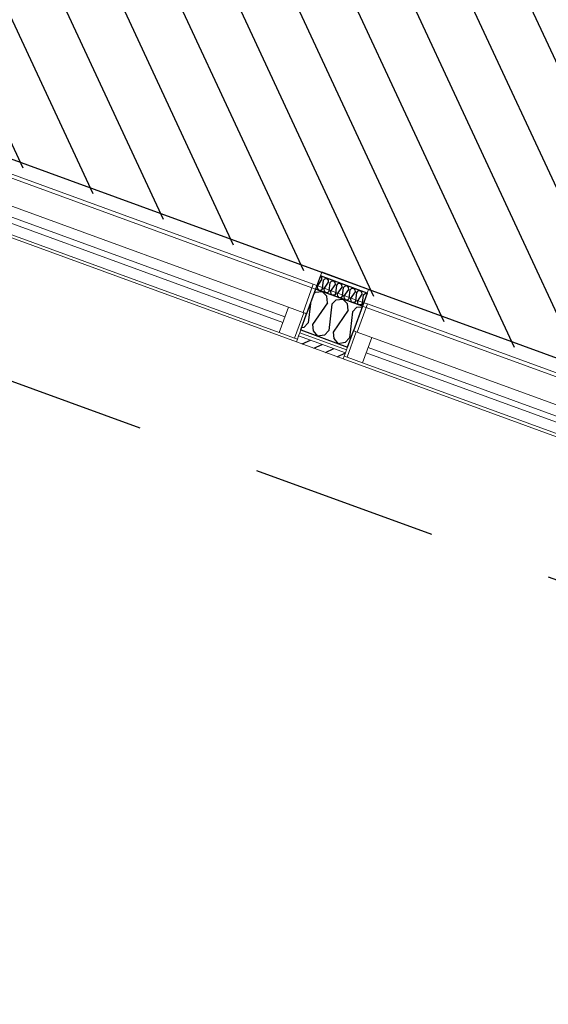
# Model space of a CAD drawing. Header units: millimetres. Extents: x 112481703 to 112588235, y 1264638581 to 1264713486.
# Tile 241 of 256: x 112572609 to 112574410, y 1264666140 to 1264669494. Entities that reach past the tile are written whole.
import ezdxf
from ezdxf.enums import TextEntityAlignment as Align

# ---------------------------------------------------------------- set-up
doc = ezdxf.new("R2010")
doc.units = ezdxf.units.MM
doc.header["$LTSCALE"] = 0.5
doc.header["$MEASUREMENT"] = 0
doc.linetypes.add('Lang stiplet', pattern=[2116.666603, 1269.999981, -846.666622])
doc.linetypes.add('PLINE', pattern=[0])
for name, color, linetype, lineweight in [('234- Vinduer_ dører_ porter', 7, 'Continuous', 0), ('235- Utvendig kledning og overflate', 7, 'Continuous', 0), ('236- Innvendig kledning og overflate', 7, 'Continuous', 0)]:
    doc.layers.add(name, color=color, linetype=linetype, lineweight=lineweight)
for name, color, linetype in [('266- Himling og innvendig overflate#1', 7, 'Continuous'), ('862- M___Nettoareal', 7, 'Continuous'), ('862- M___Nettoareal (1-100)', 7, 'Continuous'), ('862- M___Nettoareal(Polylinje)', 7, 'Continuous'), ('LA_farge_dekke_asfalt2', 7, 'Continuous'), ('Yttervegger.A225', 7, 'Continuous'), ('Yttervegger.A225 (Skravur)', 7, 'Continuous')]:
    doc.layers.add(name, color=color, linetype=linetype)
doc.styles.add('GENERATED_STYLE_1', font='arial.ttf')
pattern_1 = [(249.956, (112557650, 1264717795), (-81.357, 29.68231), [0, -50]), (249.956, (112557682.11, 1264717756.67), (-81.357, 29.68231), [0, -50])]

# ---------------------------------------------------------------- blocks, each defined once
blk = doc.blocks.new('Venterom_15_4', base_point=(112572849, 1264672720.4))
at = {"layer": '862- M___Nettoareal(Polylinje)', "linetype": 'PLINE', "flags": 128}
blk.add_lwpolyline([(112575137.3, 1264673821.7), (112572549.7, 1264674765.8), (112570984, 1264675337), (112570453.8, 1264673883.7), (112571697.9, 1264673429.8), (112571655.4, 1264673313.3), (112570411.3, 1264673767.2), (112569154.2, 1264670321.8), (112572339.8, 1264669159.6), (112572323, 1264669113.5), (112575315.5, 1264668021.8), (112575939.3, 1264669731.7), (112573914.6, 1264670470.4)], close=True, dxfattribs=at)
blk = doc.blocks.new('*X396', base_point=(112557650, 1264717795))
at = {"layer": 'Yttervegger.A225 (Skravur)', "linetype": 'PLINE'}
for p, q in [((112573611.3, 1264668559.9), (112573617.3, 1264668566.1)), ((112573617.3, 1264668566.1), (112573639.9, 1264668568.1)), ((112573655.8, 1264668552), (112573639.9, 1264668568.1)), ((112573599.5, 1264668527.6), (112573592.5, 1264668461.4)), ((112573657.5, 1264668530.1), (112573607.3, 1264668456)), ((112573657.5, 1264668530.1), (112573655.8, 1264668552)), ((112573672.2, 1264668524.7), (112573662.9, 1264668435.7)), ((112573672.2, 1264668524.7), (112573687.7, 1264668540.4)), ((112573687.7, 1264668540.4), (112573710.2, 1264668542.5)), ((112573726.1, 1264668526.4), (112573710.2, 1264668542.5)), ((112573727.8, 1264668504.4), (112573726.1, 1264668526.4)), ((112573727.8, 1264668504.4), (112573677.6, 1264668430.3)), ((112573742.6, 1264668499), (112573733.2, 1264668410)), ((112573742.6, 1264668499), (112573758, 1264668514.7)), ((112573758, 1264668514.7), (112573776.4, 1264668516.4)), ((112573592.5, 1264668461.4), (112573577.1, 1264668445.7)), ((112573577.1, 1264668445.7), (112573569.1, 1264668444.4)), ((112573607.3, 1264668456), (112573609, 1264668434)), ((112573609, 1264668434), (112573624.3, 1264668416.3)), ((112573662.9, 1264668435.7), (112573647.4, 1264668420)), ((112573677.6, 1264668430.3), (112573679.3, 1264668408.3)), ((112573647.4, 1264668420), (112573624.3, 1264668416.3)), ((112573679.3, 1264668408.3), (112573694.6, 1264668390.6)), ((112573717.8, 1264668394.3), (112573694.6, 1264668390.6)), ((112573733.2, 1264668410), (112573717.8, 1264668394.3))]:
    blk.add_line(p, q, dxfattribs=at)
blk = doc.blocks.new('Vindu[21]', base_point=(112557650, 1264717795))
at = {"layer": '234- Vinduer_ dører_ porter', "linetype": 'PLINE'}
for p, q in [((112573758.7, 1264668430), (112573793.7, 1264668525.9)), ((112573781.5, 1264668530.3), (112573793.7, 1264668525.9)), ((112575075, 1264668058.4), (112573793.7, 1264668525.9)), ((112573755.9, 1264668431.1), (112573724.4, 1264668344.7)), ((112573726.3, 1264668379.1), (112573746.5, 1264668434.5)), ((112573726.3, 1264668379.1), (112573746.5, 1264668434.5)), ((112573746.5, 1264668434.5), (112573755.9, 1264668431.1)), ((112573755.9, 1264668431.1), (112573808.5, 1264668411.9)), ((112573808.5, 1264668411.9), (112573777, 1264668325.5)), ((112573808.5, 1264668411.9), (112574990.3, 1264667980.7)), ((112573715, 1264668348.1), (112573719.1, 1264668359.4)), ((112573715, 1264668348.1), (112573719.1, 1264668359.4)), ((112573719.1, 1264668359.4), (112573722.8, 1264668369.7)), ((112573719.1, 1264668359.4), (112573722.8, 1264668369.7)), ((112573722.8, 1264668369.7), (112573726.3, 1264668379.1)), ((112573722.8, 1264668369.7), (112573726.3, 1264668379.1)), ((112574971.1, 1264667928.1), (112573789.3, 1264668359.3)), ((112573796.2, 1264668378.1), (112574978, 1264667946.9)), ((112573711.5, 1264668338.7), (112573715, 1264668348.1)), ((112575017.3, 1264667862.3), (112573711.5, 1264668338.7)), ((112573724.4, 1264668344.7), (112573715, 1264668348.1)), ((112573777, 1264668325.5), (112573724.4, 1264668344.7)), ((112574958.8, 1264667894.3), (112573777, 1264668325.5)), ((112575040.1, 1264667962.5), (112575075, 1264668058.4)), ((112575087.3, 1264668053.9), (112575075, 1264668058.4)), ((112574958.8, 1264667894.3), (112574990.3, 1264667980.7)), ((112574990.3, 1264667980.7), (112575042.9, 1264667961.5)), ((112575042.9, 1264667961.5), (112575011.4, 1264667875.1)), ((112575032.1, 1264667902.7), (112575052.3, 1264667958.1)), ((112575032.1, 1264667902.7), (112575052.3, 1264667958.1)), ((112575042.9, 1264667961.5), (112575052.3, 1264667958.1)), ((112575011.4, 1264667875.1), (112574958.8, 1264667894.3)), ((112575024.9, 1264667882.9), (112575028.7, 1264667893.3)), ((112575024.9, 1264667882.9), (112575028.7, 1264667893.3)), ((112575028.7, 1264667893.3), (112575032.1, 1264667902.7)), ((112575028.7, 1264667893.3), (112575032.1, 1264667902.7)), ((112575020.8, 1264667871.7), (112575011.4, 1264667875.1)), ((112575017.3, 1264667862.3), (112575020.8, 1264667871.7)), ((112575020.8, 1264667871.7), (112575024.9, 1264667882.9)), ((112575020.8, 1264667871.7), (112575024.9, 1264667882.9))]:
    blk.add_line(p, q, dxfattribs=at)
blk = doc.blocks.new('Vindu[22]', base_point=(112557650, 1264717795))
at = {"layer": '234- Vinduer_ dører_ porter', "linetype": 'PLINE'}
for p, q in [((112572315.9, 1264669065), (112572328.2, 1264669060.5)), ((112572293.2, 1264668964.7), (112572328.2, 1264669060.5)), ((112573609.5, 1264668593), (112572328.2, 1264669060.5)), ((112572290.4, 1264668965.8), (112572258.8, 1264668879.3)), ((112572260.8, 1264668913.8), (112572281, 1264668969.2)), ((112572260.8, 1264668913.8), (112572281, 1264668969.2)), ((112572281, 1264668969.2), (112572290.4, 1264668965.8)), ((112572290.4, 1264668965.8), (112572343, 1264668946.6)), ((112572343, 1264668946.6), (112572311.5, 1264668860.1)), ((112572343, 1264668946.6), (112573524.8, 1264668515.4)), ((112572249.5, 1264668882.8), (112572253.6, 1264668894)), ((112572249.5, 1264668882.8), (112572253.6, 1264668894)), ((112572253.6, 1264668894), (112572257.3, 1264668904.4)), ((112572253.6, 1264668894), (112572257.3, 1264668904.4)), ((112572257.3, 1264668904.4), (112572260.8, 1264668913.8)), ((112572257.3, 1264668904.4), (112572260.8, 1264668913.8)), ((112573505.6, 1264668462.8), (112572323.8, 1264668894)), ((112572330.6, 1264668912.7), (112573512.4, 1264668481.6)), ((112572246, 1264668873.4), (112572249.5, 1264668882.8)), ((112573551.8, 1264668396.9), (112572246, 1264668873.4)), ((112572258.8, 1264668879.3), (112572249.5, 1264668882.8)), ((112572311.5, 1264668860.1), (112572258.8, 1264668879.3)), ((112573493.3, 1264668429), (112572311.5, 1264668860.1)), ((112573574.6, 1264668497.2), (112573609.5, 1264668593)), ((112573621.7, 1264668588.6), (112573609.5, 1264668593)), ((112573493.3, 1264668429), (112573524.8, 1264668515.4)), ((112573524.8, 1264668515.4), (112573577.4, 1264668496.2)), ((112573577.4, 1264668496.2), (112573545.9, 1264668409.8)), ((112573566.6, 1264668437.3), (112573586.8, 1264668492.8)), ((112573566.6, 1264668437.3), (112573586.8, 1264668492.8)), ((112573577.4, 1264668496.2), (112573586.8, 1264668492.8)), ((112573545.9, 1264668409.8), (112573493.3, 1264668429)), ((112573559.4, 1264668417.6), (112573563.1, 1264668428)), ((112573559.4, 1264668417.6), (112573563.1, 1264668428)), ((112573563.1, 1264668428), (112573566.6, 1264668437.3)), ((112573563.1, 1264668428), (112573566.6, 1264668437.3)), ((112573555.3, 1264668406.3), (112573545.9, 1264668409.8)), ((112573551.8, 1264668396.9), (112573555.3, 1264668406.3)), ((112573555.3, 1264668406.3), (112573559.4, 1264668417.6)), ((112573555.3, 1264668406.3), (112573559.4, 1264668417.6))]:
    blk.add_line(p, q, dxfattribs=at)
blk = doc.blocks.new('*X552', base_point=(112557650, 1264717795))
at = {"layer": 'Yttervegger.A225 (Skravur)', "linetype": 'PLINE'}
for p, q in [((112573622.8, 1264668584.7), (112573639, 1264668608.7)), ((112573638.5, 1264668615.8), (112573633.7, 1264668621.3)), ((112573639, 1264668608.7), (112573638.5, 1264668615.8)), ((112573640.8, 1264668578.1), (112573643.8, 1264668606.9)), ((112573643.8, 1264668606.9), (112573648.8, 1264668612)), ((112573645.6, 1264668576.3), (112573661.8, 1264668600.4)), ((112573648.8, 1264668612), (112573656.3, 1264668613.2)), ((112573661.3, 1264668607.5), (112573656.3, 1264668613.2)), ((112573661.8, 1264668600.4), (112573661.3, 1264668607.5)), ((112573663.6, 1264668569.8), (112573666.6, 1264668598.6)), ((112573666.6, 1264668598.6), (112573671.6, 1264668603.7)), ((112573668.4, 1264668568), (112573684.6, 1264668592)), ((112573671.6, 1264668603.7), (112573679.1, 1264668604.9)), ((112573684.1, 1264668599.2), (112573679.1, 1264668604.9)), ((112573684.6, 1264668592), (112573684.1, 1264668599.2)), ((112573689.4, 1264668590.3), (112573694.4, 1264668595.4)), ((112573694.4, 1264668595.4), (112573701.9, 1264668596.6)), ((112573706.9, 1264668590.8), (112573701.9, 1264668596.6)), ((112573622.8, 1264668584.7), (112573623.3, 1264668577.5)), ((112573623.3, 1264668577.5), (112573628.5, 1264668572.3)), ((112573635.8, 1264668573), (112573628.5, 1264668572.3)), ((112573640.8, 1264668578.1), (112573635.8, 1264668573)), ((112573645.6, 1264668576.3), (112573646.1, 1264668569.2)), ((112573646.1, 1264668569.2), (112573651.3, 1264668564)), ((112573658.6, 1264668564.7), (112573651.3, 1264668564)), ((112573663.6, 1264668569.8), (112573658.6, 1264668564.7)), ((112573668.4, 1264668568), (112573668.9, 1264668560.9)), ((112573668.9, 1264668560.9), (112573674.1, 1264668555.7)), ((112573686.4, 1264668561.4), (112573681.4, 1264668556.3)), ((112573686.4, 1264668561.4), (112573689.4, 1264668590.3)), ((112573691.2, 1264668559.7), (112573707.4, 1264668583.7)), ((112573691.2, 1264668559.7), (112573691.7, 1264668552.6)), ((112573707.4, 1264668583.7), (112573706.9, 1264668590.8)), ((112573709.2, 1264668553.1), (112573712.2, 1264668582)), ((112573712.2, 1264668582), (112573717.2, 1264668587.1)), ((112573714, 1264668551.4), (112573730.3, 1264668575.4)), ((112573717.2, 1264668587.1), (112573724.7, 1264668588.3)), ((112573729.7, 1264668582.5), (112573724.7, 1264668588.3)), ((112573730.3, 1264668575.4), (112573729.7, 1264668582.5)), ((112573732, 1264668544.8), (112573735, 1264668573.7)), ((112573735, 1264668573.7), (112573740.1, 1264668578.7)), ((112573736.8, 1264668543), (112573753.1, 1264668567.1)), ((112573740.1, 1264668578.7), (112573747.6, 1264668580)), ((112573752.5, 1264668574.2), (112573747.6, 1264668580)), ((112573753.1, 1264668567.1), (112573752.5, 1264668574.2)), ((112573754.8, 1264668536.5), (112573757.9, 1264668565.3)), ((112573757.9, 1264668565.3), (112573762.9, 1264668570.4)), ((112573759.6, 1264668534.7), (112573775.9, 1264668558.8)), ((112573762.9, 1264668570.4), (112573770.4, 1264668571.6)), ((112573775.3, 1264668565.9), (112573770.4, 1264668571.6)), ((112573775.9, 1264668558.8), (112573775.3, 1264668565.9)), ((112573780.7, 1264668557), (112573785.7, 1264668562.1)), ((112573785.7, 1264668562.1), (112573793.2, 1264668563.3)), ((112573793.4, 1264668563.1), (112573793.2, 1264668563.3)), ((112573681.4, 1264668556.3), (112573674.1, 1264668555.7)), ((112573691.7, 1264668552.6), (112573696.9, 1264668547.3)), ((112573704.2, 1264668548), (112573696.9, 1264668547.3)), ((112573709.2, 1264668553.1), (112573704.2, 1264668548)), ((112573714, 1264668551.4), (112573714.5, 1264668544.2)), ((112573714.5, 1264668544.2), (112573719.7, 1264668539)), ((112573727, 1264668539.7), (112573719.7, 1264668539)), ((112573732, 1264668544.8), (112573727, 1264668539.7)), ((112573736.8, 1264668543), (112573737.4, 1264668535.9)), ((112573737.4, 1264668535.9), (112573742.5, 1264668530.7)), ((112573749.8, 1264668531.4), (112573742.5, 1264668530.7)), ((112573754.8, 1264668536.5), (112573749.8, 1264668531.4)), ((112573759.6, 1264668534.7), (112573760.2, 1264668527.6)), ((112573760.2, 1264668527.6), (112573765.3, 1264668522.4)), ((112573777.6, 1264668528.1), (112573772.6, 1264668523)), ((112573777.6, 1264668528.1), (112573780.7, 1264668557)), ((112573772.6, 1264668523), (112573765.3, 1264668522.4))]:
    blk.add_line(p, q, dxfattribs=at)
blk = doc.blocks.new('Simple Window Opening[47]', base_point=(112557650, 1264717795))
at = {"layer": '234- Vinduer_ dører_ porter', "linetype": 'PLINE'}
for p, q in [((112572327.9, 1264669097.9), (112572311.5, 1264669052.8)), ((112572332.4, 1264669110.1), (112572327.9, 1264669097.9)), ((112572332.4, 1264669110.1), (112573638.2, 1264668633.7)), ((112572311.5, 1264669052.8), (112573617.3, 1264668576.4)), ((112573638.2, 1264668633.7), (112573633.7, 1264668621.5)), ((112573633.7, 1264668621.5), (112573617.3, 1264668576.4))]:
    blk.add_line(p, q, dxfattribs=at)
blk = doc.blocks.new('Simple Window Opening[48]', base_point=(112557650, 1264717795))
at = {"layer": '234- Vinduer_ dører_ porter', "linetype": 'PLINE'}
for p, q in [((112573793.4, 1264668563.2), (112573777, 1264668518.1)), ((112573797.9, 1264668575.4), (112573793.4, 1264668563.2)), ((112573797.9, 1264668575.4), (112575103.7, 1264668099)), ((112573777, 1264668518.1), (112575082.8, 1264668041.7)), ((112575103.7, 1264668099), (112575099.3, 1264668086.8)), ((112575099.3, 1264668086.8), (112575082.8, 1264668041.7))]:
    blk.add_line(p, q, dxfattribs=at)
blk = doc.blocks.new('Label_74', base_point=(112575320.6, 1264670922.4))
at = {"layer": '862- M___Nettoareal (1-100)', "char_height": 200, "attachment_point": 1, "rotation": 249.956, "style": 'GENERATED_STYLE_1'}
for s, insert in [('\\A1;{\\pql;\\pt0,241000;\\fArial|b0|i0|c0|p0;\\W1.000000;3,1\\fArial|b0|i0|c0|p0;\\W1.000000;\\A1{\\H.66x;\\S^  ;}\\fArial|b0|i0|c0|p0;\\W1.000000; m\\fArial|b0|i0|c0|p0;\\W1.000000;\\A1{\\H.66x;\\S2^  ;}\\fArial|b0|i0|c0|p0;\\W1.000000;\\fArial|b0|i0|c0|p0;\\W1.000000;\\fArial|b0|i0|c0|p0;\\W1.000000;\\fArial|b0|i0|c0|p0;\\W1.000000;\\fArial|b0|i0|c0|p0;\\W1.000000;\\fArial|b0|i0|c0|p0;\\W1.000000;\\fArial|b0|i0|c0|p0;\\W1.000000;\\A1{\\H.66x;\\S^  ;}\\fArial|b0|i0|c0|p0;\\W1.000000;\\fArial|b0|i0|c0|p0;\\W1.000000;\\A1{\\H.66x;\\S^  ;}\\fArial|b0|i0|c0|p0;\\W1.000000;\\fArial|b0|i0|c0|p0;\\W1.000000;\\fArial|b0|i0|c0|p0;\\W1.000000;\\fArial|b0|i0|c0|p0;\\W1.000000;\\fArial|b0|i0|c0|p0;\\W1.000000;\\fArial|b0|i0|c0|p0;\\W1.000000;\\fArial|b0|i0|c0|p0;\\W1.000000;\\A1{\\H.66x;\\S^  ;}\\fArial|b0|i0|c0|p0;\\W1.000000;\\fArial|b0|i0|c0|p0;\\W1.000000;\\A1{\\H.66x;\\S^  ;}\\fArial|b0|i0|c0|p0;\\W1.000000;\\fArial|b0|i0|c0|p0;\\W1.000000;\\fArial|b0|i0|c0|p0;\\W1.000000;\\fArial|b0|i0|c0|p0;\\W1.000000;\\fArial|b0|i0|c0|p0;\\W1.000000;\\fArial|b0|i0|c0|p0;\\W1.000000;\\fArial|b0|i0|c0|p0;\\W1.000000;\\A1{\\H.66x;\\S^  ;}\\fArial|b0|i0|c0|p0;\\W1.000000;\\fArial|b0|i0|c0|p0;\\W1.000000;\\A1{\\H.66x;\\S^  ;}\\fArial|b0|i0|c0|p0;\\W1.000000;\\fArial|b0|i0|c0|p0;\\W1.000000;\\fArial|b0|i0|c0|p0;\\W1.000000;\\fArial|b0|i0|c0|p0;\\W1.000000;\\fArial|b0|i0|c0|p0;\\W1.000000;\\fArial|b0|i0|c0|p0;\\W1.000000;\\fArial|b0|i0|c0|p0;\\W1.000000;\\A1{\\H.66x;\\S^  ;}\\fArial|b0|i0|c0|p0;\\W1.000000;\\fArial|b0|i0|c0|p0;\\W1.000000;\\A1{\\H.66x;\\S^  ;}\\fArial|b0|i0|c0|p0;\\W1.000000;\\fArial|b0|i0|c0|p0;\\W1.000000;\\fArial|b0|i0|c0|p0;\\W1.000000;\\fArial|b0|i0|c0|p0;\\W1.000000;\\fArial|b0|i0|c0|p0;\\W1.000000;\\fArial|b0|i0|c0|p0;\\W1.000000;\\fArial|b0|i0|c0|p0;\\W1.000000;\\fArial|b0|i0|c0|p0;\\W1.000000;}', (112575258.7, 1264671353.1)), ('\\A1;{\\pql;\\pt0,241000;\\fArial|b0|i0|c0|p0;\\W1.000000;Sluse\\fArial|b0|i0|c0|p0;\\W1.000000;\\A1{\\H.66x;\\S^  ;}\\fArial|b0|i0|c0|p0;\\W1.000000;\\fArial|b0|i0|c0|p0;\\W1.000000;\\A1{\\H.66x;\\S^  ;}\\fArial|b0|i0|c0|p0;\\W1.000000;\\fArial|b0|i0|c0|p0;\\W1.000000;\\fArial|b0|i0|c0|p0;\\W1.000000;\\fArial|b0|i0|c0|p0;\\W1.000000;\\fArial|b0|i0|c0|p0;\\W1.000000;\\fArial|b0|i0|c0|p0;\\W1.000000;\\fArial|b0|i0|c0|p0;\\W1.000000;\\A1{\\H.66x;\\S^  ;}\\fArial|b0|i0|c0|p0;\\W1.000000;\\fArial|b0|i0|c0|p0;\\W1.000000;\\A1{\\H.66x;\\S^  ;}\\fArial|b0|i0|c0|p0;\\W1.000000;\\fArial|b0|i0|c0|p0;\\W1.000000;\\fArial|b0|i0|c0|p0;\\W1.000000;\\fArial|b0|i0|c0|p0;\\W1.000000;\\fArial|b0|i0|c0|p0;\\W1.000000;\\fArial|b0|i0|c0|p0;\\W1.000000;\\fArial|b0|i0|c0|p0;\\W1.000000;\\A1{\\H.66x;\\S^  ;}\\fArial|b0|i0|c0|p0;\\W1.000000;\\fArial|b0|i0|c0|p0;\\W1.000000;\\A1{\\H.66x;\\S^  ;}\\fArial|b0|i0|c0|p0;\\W1.000000;\\fArial|b0|i0|c0|p0;\\W1.000000;\\fArial|b0|i0|c0|p0;\\W1.000000;\\fArial|b0|i0|c0|p0;\\W1.000000;\\fArial|b0|i0|c0|p0;\\W1.000000;\\fArial|b0|i0|c0|p0;\\W1.000000;\\fArial|b0|i0|c0|p0;\\W1.000000;\\A1{\\H.66x;\\S^  ;}\\fArial|b0|i0|c0|p0;\\W1.000000;\\fArial|b0|i0|c0|p0;\\W1.000000;\\A1{\\H.66x;\\S^  ;}\\fArial|b0|i0|c0|p0;\\W1.000000;\\fArial|b0|i0|c0|p0;\\W1.000000;\\fArial|b0|i0|c0|p0;\\W1.000000;\\fArial|b0|i0|c0|p0;\\W1.000000;\\fArial|b0|i0|c0|p0;\\W1.000000;\\fArial|b0|i0|c0|p0;\\W1.000000;\\fArial|b0|i0|c0|p0;\\W1.000000;\\A1{\\H.66x;\\S^  ;}\\fArial|b0|i0|c0|p0;\\W1.000000;\\fArial|b0|i0|c0|p0;\\W1.000000;\\A1{\\H.66x;\\S^  ;}\\fArial|b0|i0|c0|p0;\\W1.000000;\\fArial|b0|i0|c0|p0;\\W1.000000;\\fArial|b0|i0|c0|p0;\\W1.000000;\\fArial|b0|i0|c0|p0;\\W1.000000;\\fArial|b0|i0|c0|p0;\\W1.000000;\\fArial|b0|i0|c0|p0;\\W1.000000;\\fArial|b0|i0|c0|p0;\\W1.000000;\\fArial|b0|i0|c0|p0;\\W1.000000;}', (112575556.6, 1264671244.4)), ('\\A1;{\\pql;\\pt0,241000;\\fArial|b0|i0|c0|p0;\\W1.000000;10\\fArial|b0|i0|c0|p0;\\W1.000000;\\A1{\\H.66x;\\S^  ;}\\fArial|b0|i0|c0|p0;\\W1.000000;\\fArial|b0|i0|c0|p0;\\W1.000000;\\A1{\\H.66x;\\S^  ;}\\fArial|b0|i0|c0|p0;\\W1.000000;\\fArial|b0|i0|c0|p0;\\W1.000000;\\fArial|b0|i0|c0|p0;\\W1.000000;\\fArial|b0|i0|c0|p0;\\W1.000000;\\fArial|b0|i0|c0|p0;\\W1.000000;\\fArial|b0|i0|c0|p0;\\W1.000000;\\fArial|b0|i0|c0|p0;\\W1.000000;\\A1{\\H.66x;\\S^  ;}\\fArial|b0|i0|c0|p0;\\W1.000000;\\fArial|b0|i0|c0|p0;\\W1.000000;\\A1{\\H.66x;\\S^  ;}\\fArial|b0|i0|c0|p0;\\W1.000000;\\fArial|b0|i0|c0|p0;\\W1.000000;\\fArial|b0|i0|c0|p0;\\W1.000000;\\fArial|b0|i0|c0|p0;\\W1.000000;\\fArial|b0|i0|c0|p0;\\W1.000000;\\fArial|b0|i0|c0|p0;\\W1.000000;\\fArial|b0|i0|c0|p0;\\W1.000000;\\A1{\\H.66x;\\S^  ;}\\fArial|b0|i0|c0|p0;\\W1.000000;\\fArial|b0|i0|c0|p0;\\W1.000000;\\A1{\\H.66x;\\S^  ;}\\fArial|b0|i0|c0|p0;\\W1.000000;\\fArial|b0|i0|c0|p0;\\W1.000000;\\fArial|b0|i0|c0|p0;\\W1.000000;\\fArial|b0|i0|c0|p0;\\W1.000000;\\fArial|b0|i0|c0|p0;\\W1.000000;\\fArial|b0|i0|c0|p0;\\W1.000000;\\fArial|b0|i0|c0|p0;\\W1.000000;\\A1{\\H.66x;\\S^  ;}\\fArial|b0|i0|c0|p0;\\W1.000000;\\fArial|b0|i0|c0|p0;\\W1.000000;\\A1{\\H.66x;\\S^  ;}\\fArial|b0|i0|c0|p0;\\W1.000000;\\fArial|b0|i0|c0|p0;\\W1.000000;\\fArial|b0|i0|c0|p0;\\W1.000000;\\fArial|b0|i0|c0|p0;\\W1.000000;\\fArial|b0|i0|c0|p0;\\W1.000000;\\fArial|b0|i0|c0|p0;\\W1.000000;\\fArial|b0|i0|c0|p0;\\W1.000000;\\A1{\\H.66x;\\S^  ;}\\fArial|b0|i0|c0|p0;\\W1.000000;\\fArial|b0|i0|c0|p0;\\W1.000000;\\A1{\\H.66x;\\S^  ;}\\fArial|b0|i0|c0|p0;\\W1.000000;\\fArial|b0|i0|c0|p0;\\W1.000000;\\fArial|b0|i0|c0|p0;\\W1.000000;\\fArial|b0|i0|c0|p0;\\W1.000000;\\fArial|b0|i0|c0|p0;\\W1.000000;\\fArial|b0|i0|c0|p0;\\W1.000000;\\fArial|b0|i0|c0|p0;\\W1.000000;\\fArial|b0|i0|c0|p0;\\W1.000000;}', (112575858.7, 1264671155.4))]:
    blk.add_mtext(s, dxfattribs=dict(at, insert=insert))
at = {"layer": '862- M___Nettoareal (1-100)', "style": 'GENERATED_STYLE_1'}
for tag, p in [('DUMMY_108', (112575311.2, 1264671355.2)), ('DUMMY_107', (112575606.4, 1264671247.5)), ('DUMMY_106', (112575901.7, 1264671139.8))]:
    blk.add_attdef(tag, text='', height=200, rotation=249.956, dxfattribs=at).set_placement(p, align=Align.TOP_LEFT)

msp = doc.modelspace()

# ---------------------------------------------------------------- hatches: boundary and pattern name
at = {"layer": 'LA_farge_dekke_asfalt2', "linetype": 'Continuous'}
h = msp.add_hatch(dxfattribs=at)
h.set_pattern_fill('Murverk', color=256, style=0, pattern_type=2)
h.set_pattern_definition([(294.956, (112557650, 1264717795), (163.1938, 75.94596), [])])
h.paths.add_polyline_path([(112562670.3, 1264672618.4), (112565507.4, 1264680394.8), (112573384.4, 1264677521), (112579262.4, 1264693632), (112587341.4, 1264690684.4), (112579714.9, 1264669780.9), (112576475.3, 1264670962.9), (112575386.6, 1264667979)])
at = {"layer": 'Yttervegger.A225 (Skravur)', "linetype": 'Continuous'}
h = msp.add_hatch(dxfattribs=at)
h.set_pattern_fill('Prikker_tett', color=256, style=0, pattern_type=2)
h.set_pattern_definition(pattern_1)
h.paths.add_polyline_path([(112573638.2, 1264668633.7), (112573633.7, 1264668621.5), (112573793.4, 1264668563.2), (112573797.9, 1264668575.4)])
h = msp.add_hatch(dxfattribs=at)
h.set_pattern_fill('Prikker_tett', color=256, style=0, pattern_type=2)
h.set_pattern_definition(pattern_1)
h.paths.add_polyline_path([(112573621.7, 1264668588.6), (112573609.5, 1264668593), (112573574.6, 1264668497.2), (112573585.9, 1264668493.1), (112573616.7, 1264668577.7), (112573617.6, 1264668577.3)])
for points in [[(112573617.6, 1264668577.3), (112573616.7, 1264668577.7), (112573585.9, 1264668493.1), (112573586.8, 1264668492.8), (112573617.3, 1264668576.4)], [(112573617.6, 1264668577.3), (112573617.3, 1264668576.4), (112573777, 1264668518.1), (112573777.3, 1264668519.1)], [(112573778.3, 1264668518.7), (112573777.3, 1264668519.1), (112573777, 1264668518.1), (112573746.5, 1264668434.5), (112573747.4, 1264668434.2)]]:
    msp.add_hatch(color=256, dxfattribs=at).paths.add_polyline_path(points)
h = msp.add_hatch(dxfattribs=at)
h.set_pattern_fill('Prikker_tett', color=256, style=0, pattern_type=2)
h.set_pattern_definition(pattern_1)
h.paths.add_polyline_path([(112573777.3, 1264668519.1), (112573781.5, 1264668530.3), (112573621.7, 1264668588.6), (112573617.6, 1264668577.3)])
h = msp.add_hatch(dxfattribs=at)
h.set_pattern_fill('Prikker_tett', color=256, style=0, pattern_type=2)
h.set_pattern_definition(pattern_1)
h.paths.add_polyline_path([(112573793.7, 1264668525.9), (112573781.5, 1264668530.3), (112573777.3, 1264668519.1), (112573778.3, 1264668518.7), (112573747.4, 1264668434.2), (112573758.7, 1264668430)])
h = msp.add_hatch(dxfattribs=at)
h.set_pattern_fill('Prikker_tett', color=256, style=0, pattern_type=2)
h.set_pattern_definition(pattern_1)
h.paths.add_polyline_path([(112573722.8, 1264668369.7), (112573726.3, 1264668379.1), (112573566.6, 1264668437.3), (112573563.1, 1264668428)])
h = msp.add_hatch(dxfattribs=at)
h.set_pattern_fill('Skrålinjer_1', color=256, style=0, pattern_type=2)
h.set_pattern_definition([(24.95599, (112557650, 1264717795), (-12.65766, 27.198964), [])])
h.paths.add_polyline_path([(112573719.1, 1264668359.4), (112573559.4, 1264668417.6), (112573555.3, 1264668406.3), (112573551.8, 1264668396.9), (112573711.5, 1264668338.7), (112573715, 1264668348.1)])

# ---------------------------------------------------------------- linework, layer by layer
at = {"layer": '235- Utvendig kledning og overflate', "linetype": 'PLINE'}
for p, q in [((112573559.4, 1264668417.6), (112573563.1, 1264668428)), ((112573563.1, 1264668428), (112573566.6, 1264668437.3)), ((112573563.1, 1264668428), (112573722.8, 1264668369.7)), ((112573551.8, 1264668396.9), (112573555.3, 1264668406.3)), ((112573555.3, 1264668406.3), (112573559.4, 1264668417.6)), ((112573559.4, 1264668417.6), (112573719.1, 1264668359.4)), ((112573715, 1264668348.1), (112573719.1, 1264668359.4)), ((112573719.1, 1264668359.4), (112573722.8, 1264668369.7)), ((112573722.8, 1264668369.7), (112573726.3, 1264668379.1)), ((112573711.5, 1264668338.7), (112573715, 1264668348.1))]:
    msp.add_line(p, q, dxfattribs=at)
at = {"layer": '235- Utvendig kledning og overflate', "linetype": 'PLINE', "flags": 128}
msp.add_lwpolyline([(112573551.8, 1264668396.9), (112573711.5, 1264668338.7)], dxfattribs=at)
at = {"layer": '236- Innvendig kledning og overflate', "linetype": 'PLINE'}
for p, q in [((112573638.2, 1264668633.7), (112573633.7, 1264668621.5)), ((112573574.6, 1264668497.2), (112573609.5, 1264668593)), ((112573621.7, 1264668588.6), (112573609.5, 1264668593)), ((112573616.7, 1264668577.7), (112573585.9, 1264668493.1)), ((112573617.6, 1264668577.3), (112573616.7, 1264668577.7)), ((112573777.3, 1264668519.1), (112573617.6, 1264668577.3)), ((112573797.9, 1264668575.4), (112573793.4, 1264668563.2)), ((112573758.7, 1264668430), (112573793.7, 1264668525.9)), ((112573781.5, 1264668530.3), (112573793.7, 1264668525.9)), ((112573585.9, 1264668493.1), (112573574.6, 1264668497.2)), ((112573586.8, 1264668492.8), (112573585.9, 1264668493.1)), ((112573778.3, 1264668518.7), (112573747.4, 1264668434.2)), ((112573777.3, 1264668519.1), (112573778.3, 1264668518.7)), ((112573746.5, 1264668434.5), (112573747.4, 1264668434.2)), ((112573747.4, 1264668434.2), (112573758.7, 1264668430))]:
    msp.add_line(p, q, dxfattribs=at)
at = {"layer": '236- Innvendig kledning og overflate', "linetype": 'PLINE', "flags": 128}
for points in [[(112573617.3, 1264668576.4), (112573777, 1264668518.1)], [(112573781.5, 1264668530.3), (112573621.7, 1264668588.6)]]:
    msp.add_lwpolyline(points, dxfattribs=at)
at = {"layer": '266- Himling og innvendig overflate#1', "linetype": 'Lang stiplet'}
msp.add_lwpolyline([(112588235.4, 1264691281.6), (112578984.8, 1264665926.4), (112562432.1, 1264671965.5), (112565811.5, 1264681228.3), (112572876, 1264678650.9), (112578747.2, 1264694743.3)], close=True, dxfattribs=at)
at = {"layer": 'Yttervegger.A225', "linetype": 'PLINE'}
for p, q in [((112573633.7, 1264668621.5), (112573617.3, 1264668576.4)), ((112573793.4, 1264668563.2), (112573633.7, 1264668621.5)), ((112573617.3, 1264668576.4), (112573586.8, 1264668492.8)), ((112573777, 1264668518.1), (112573617.3, 1264668576.4)), ((112573793.4, 1264668563.2), (112573777, 1264668518.1)), ((112573566.6, 1264668437.3), (112573586.8, 1264668492.8)), ((112573777, 1264668518.1), (112573746.5, 1264668434.5)), ((112573566.6, 1264668437.3), (112573726.3, 1264668379.1)), ((112573726.3, 1264668379.1), (112573746.5, 1264668434.5))]:
    msp.add_line(p, q, dxfattribs=at)
at = {"layer": 'Yttervegger.A225', "linetype": 'PLINE', "flags": 128}
msp.add_lwpolyline([(112573797.9, 1264668575.4), (112573638.2, 1264668633.7)], dxfattribs=at)

# ---------------------------------------------------------------- block references
at = {"layer": '234- Vinduer_ dører_ porter', "linetype": 'PLINE'}
for name in ['Simple Window Opening[47]', 'Vindu[22]', 'Simple Window Opening[48]', 'Vindu[21]']:
    msp.add_blockref(name, (112557650, 1264717795), dxfattribs=at)
at = {"layer": '862- M___Nettoareal', "linetype": 'Continuous'}
msp.add_blockref('Venterom_15_4', (112572849, 1264672720.4), dxfattribs=at)
at = {"layer": '862- M___Nettoareal (1-100)', "linetype": 'PLINE'}
msp.add_blockref('Label_74', (112575320.6, 1264670922.4), dxfattribs=at)
at = {"layer": 'Yttervegger.A225'}
for name in ['*X552', '*X396']:
    msp.add_blockref(name, (112557650, 1264717795), dxfattribs=at)

doc.saveas('drawing.dxf')
